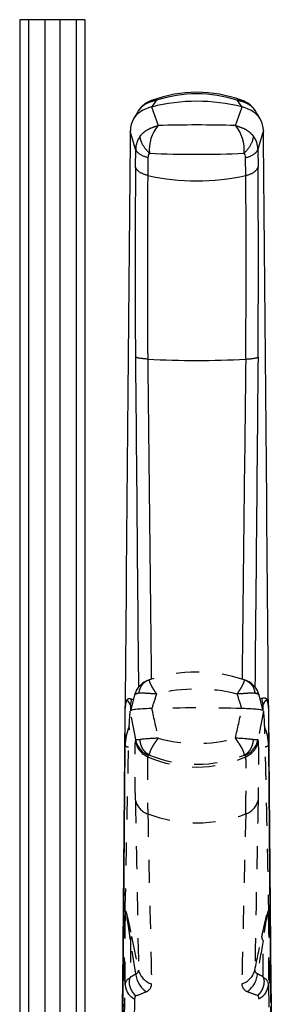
# Model space of a CAD drawing. Extents: x 117 to 632, y 106 to 545.
# Tile 4 of 8: x 140 to 173, y 417 to 545. Entities that reach past the tile are written whole.
import ezdxf

# ---------------------------------------------------------------- set-up
doc = ezdxf.new("R2010")
doc.units = 0
doc.linetypes.add('DASHED', pattern=[6, 3, -3])
doc.layers.get('0').update_dxf_attribs({"linetype": 'CONTINUOUS'})

msp = doc.modelspace()

# ---------------------------------------------------------------- linework, layer by layer
at = {"color": 7, "linetype": 'CONTINUOUS'}
for p, q in [((141.17, 545.25), (140.02, 545.25)), ((140.02, 545.25), (140.02, 379.46)), ((143.29, 545.25), (141.17, 545.25)), ((141.17, 545.25), (141.17, 379.43)), ((145.26, 545.25), (143.29, 545.25)), ((143.29, 545.25), (143.29, 379.42)), ((147.37, 545.25), (145.26, 545.25)), ((145.26, 545.25), (145.26, 379.42)), ((148.52, 545.25), (147.37, 545.25)), ((147.37, 545.25), (147.37, 379.43)), ((148.52, 545.25), (148.52, 379.46)), ((157.25, 533.85), (157.24, 533.85)), ((157.24, 533.85), (158.09, 531.42)), ((168.17, 531.42), (169.04, 533.85)), ((169.04, 533.85), (169.02, 533.85)), ((154.46, 530.77), (154.46, 530.73)), ((154.46, 530.73), (154.46, 530.72)), ((154.46, 530.69), (154.46, 530.72)), ((171.82, 530.72), (171.82, 530.69)), ((155.13, 525.99), (155.16, 528.32)), ((156.76, 527.23), (156.73, 524.91)), ((169.53, 524.9), (169.5, 527.23)), ((171.11, 528.31), (171.13, 525.99)), ((154.62, 456.56), (154.86, 456.47)), ((171.39, 456.56), (171.61, 456.65)), ((153.79, 455.26), (153.79, 455.33)), ((153.79, 450.46), (153.79, 455.26)), ((154.61, 455.56), (154.46, 455.77)), ((154.46, 455.77), (154.46, 455.02)), ((171.78, 455.82), (171.64, 455.63)), ((171.78, 455.13), (171.78, 455.82)), ((172.49, 455.32), (172.48, 450.52)), ((172.49, 455.37), (172.49, 455.33)), ((172.49, 455.33), (172.49, 455.32)), ((153.52, 416.94), (153.79, 450.46)), ((172.48, 450.52), (172.75, 416.93))]:
    msp.add_line(p, q, dxfattribs=at)
at = {"color": 7, "linetype": 'DASHED'}
for p, q in [((155.01, 457.05), (154.46, 455.01)), ((171.81, 455), (171.26, 457.05)), ((157.25, 455.31), (157.24, 455.31)), ((169.04, 455.31), (169.02, 455.31)), ((154.46, 455), (154.46, 455)), ((154.46, 454.99), (154.46, 454.99)), ((155.16, 451.25), (154.46, 454.99)), ((171.82, 454.99), (171.11, 451.24)), ((171.82, 454.99), (171.81, 455)), ((171.82, 454.99), (171.82, 454.99)), ((155.13, 451.02), (155.16, 451.25)), ((171.11, 451.24), (171.13, 451.01)), ((156.76, 449.24), (156.73, 449.02)), ((169.53, 449.01), (169.5, 449.24)), ((153.79, 428.8), (153.79, 428.83)), ((153.79, 419.28), (153.79, 428.8)), ((172.49, 428.83), (172.48, 419.31)), ((172.49, 428.85), (172.49, 428.84)), ((172.49, 428.84), (172.49, 428.83)), ((154.62, 425.54), (155.53, 421.17)), ((155.17, 420.68), (154.46, 425.14)), ((154.46, 425.14), (154.46, 420.27)), ((171.78, 420.31), (171.78, 425.04)), ((153.51, 402.54), (153.79, 419.28)), ((172.48, 419.31), (172.76, 402.54)), ((155.02, 417.39), (154.69, 400.68)), ((171.58, 400.68), (171.25, 417.43))]:
    msp.add_line(p, q, dxfattribs=at)
at = {"color": 7, "linetype": 'CONTINUOUS'}
for centre, radius, start, end in [((163.14, 518.92), 16.85, 69.8505, 110.1675), ((157.57, 533.94), 0.841, 69.0678, 106.3883), ((163.14, 518.55), 17.01, 71.9561, 108.0458), ((168.71, 533.94), 0.841, 73.6121, 111.0344), ((158.4, 531.44), 3.47, 107.9112, 144.7069), ((224.05, 487.39), 81.37, 144.4273, 145.1795), ((163.14, 511.17), 23.43, 75.455, 104.5477), ((94.03, 481.46), 91.48, 34.9385, 35.6078), ((167.88, 531.45), 3.47, 35.2456, 72.091), ((157.54, 530.76), 3.08, 150.2624, 179.7473), ((343.9, 419.93), 219.9, 148.9771, 149.2726), ((158.45, 531.46), 3.5, 145.4275, 149.0093), ((157.67, 531.93), 2.59, 144.884, 149.0345), ((155.8, 533.29), 0.288, 145.6976, 151.9552), ((170.47, 533.28), 0.289, 28.0952, 34.2582), ((167.82, 531.46), 3.5, 30.9916, 34.5468), ((168.61, 531.93), 2.59, 30.9697, 35.0632), ((-14.17, 422.02), 215.87, 30.718, 31.0195), ((168.7, 530.75), 3.12, 359.4072, 29.6435), ((161.68, 528.31), 4.75, 139.0788, 185.9342), ((163.13, 364.41), 167.09, 88.2739, 91.7289), ((164.58, 528.31), 4.75, 354.0738, 40.9427), ((34395.67, 189.25), 34242.92, 179.428692, 179.554793), ((-1131.74, 152.03), 1340.78, 16.29896, 16.40473), ((158.01, 528.31), 2.85, 143.0555, 179.9062), ((168.24, 528.31), 2.86, 0.1302, 36.9082), ((1308.86, 189.19), 1187.22, 163.28298, 163.40274), ((-38712.63, 147.85), 38886.33, 0.45311, 0.564095), ((157.54, 527.3), 0.78, 138.2903, 185.225), ((163.14, 659.27), 131.6, 267.307, 272.6847), ((168.72, 527.3), 0.78, 354.8311, 41.7624), ((2020.04, 513.33), 1864.95, 179.61104, 180.37265), ((-1636.58, 513.91), 1807.75, 359.59702, 0.38265), ((1648.73, 513.12), 1492.05, 179.54726, 180.46766), ((163.14, 553.36), 29.16, 257.311, 282.6637), ((-1274.17, 513.7), 1443.74, 359.49366, 0.44479), ((292162.65, 3133.88), 292019.39, 180.5165521, 180.5250126), ((163.14, 610.37), 109.62, 266.6512, 273.3368), ((293598.86, 3695.29), 293459.51, 180.6236863, 180.6318499), ((501327.83, -5222.73), 501191, 179.3456599, 179.3504382), ((601156.06, -5183.55), 601011.82, 179.45805223, 179.46215869), ((152.65, 456.55), 1.97, 336.8383, 0.376), ((173.66, 456.64), 2.05, 179.6425, 203.4417), ((-25142.38, 660.06), 25297, 359.444772, 359.53614), ((25565.64, 660.91), 25393.99, 180.463879, 180.555041), ((159.98, 450.45), 6.19, 156.2089, 179.9081), ((155.64, 452.61), 1.34, 172.8413, 182.9216), ((166.29, 450.51), 6.19, 0.0899, 23.8574)]:
    msp.add_arc(centre, radius, start, end, dxfattribs=at)
at = {"color": 7, "linetype": 'DASHED'}
for centre, radius, start, end in [((157.44, 457.15), 1.95, 111.7239, 114.8249), ((158.69, 454), 5.34, 109.0405, 111.6862), ((163.14, 441.12), 18.96, 70.9496, 109.0494), ((167.59, 454.01), 5.33, 68.3034, 70.9546), ((168.84, 457.15), 1.95, 65.162, 68.2657), ((157.7, 456.37), 2.77, 112.8904, 165.855), ((163.14, 436.23), 21.63, 75.9044, 104.0944), ((168.58, 456.37), 2.77, 14.1439, 67.0923), ((553.69, 328.01), 416.37, 161.9228, 162.1979), ((-360.71, 284.28), 556.65, 17.8934, 18.099), ((1990.01, 858.37), 1876.57, 192.40283, 192.52384), ((163.15, 231.28), 224.11, 88.4978, 91.5073), ((-1719.33, 878.74), 1935.26, 347.24414, 347.36171), ((157.85, 451.76), 2.75, 190.7652, 246.5972), ((159.21, 419.48), 31.98, 92.0116, 96.2564), ((163.14, 469.98), 19.22, 254.7811, 285.174), ((166.98, 419.88), 31.58, 83.5425, 87.8462), ((168.41, 451.76), 2.75, 293.3546, 349.0479), ((157.83, 451.53), 2.75, 190.7686, 246.4767), ((168.44, 451.53), 2.75, 293.4784, 349.051), ((163.14, 463.74), 16.06, 246.4854, 293.4671), ((163.14, 464.75), 16.71, 248.2942, 291.6552), ((69024.1, 1703.42), 68880.5, 181.0482161, 181.0666558), ((157.53, 443.9), 2.47, 193.168, 251.1203), ((168.72, 443.89), 2.47, 288.7871, 346.6331), ((159567.2, -2615.66), 159425.42, 178.9005669, 178.9085245), ((163.14, 458.48), 18.09, 249.273, 290.652), ((68649.97, 1952.69), 68509.9, 181.2638807, 181.282447), ((136136.63, -2704.6), 136003.51, 178.6744643, 178.6838064), ((153.97, 425.57), 0.656, 319.2132, 358.0342), ((-5644.82, 1654.88), 5944.94, 348.022915, 348.065124), ((2628.56, 19.18), 2490.08, 170.61933, 170.72049), ((172.29, 425.49), 0.684, 182.1122, 221.2663), ((148.12, 432.06), 13.39, 298.263, 301.778), ((155.04, 421.15), 0.492, 285.5349, 2.4476), ((158.28, 420.91), 3.11, 184.3688, 235.677), ((157.96, 421.74), 2.49, 193.2857, 252.947), ((168.28, 421.76), 2.49, 286.8985, 346.506), ((167.95, 420.94), 3.12, 304.5967, 355.7247), ((171.17, 421.16), 0.471, 177.5398, 256.8288), ((177.78, 432.02), 13.15, 239.317, 242.8569), ((154.71, 419.24), 0.921, 110.8358, 177.2111), ((155.96, 419.35), 2.17, 181.8693, 244.4257), ((161.88, 416.56), 8.29, 153.4457, 154.7422), ((156.16, 419.35), 1.07, 290.0048, 0.8495), ((170.07, 419.37), 1.06, 179.527, 251.2792), ((170.31, 419.38), 2.17, 295.5717, 358.1306), ((164.33, 416.48), 8.38, 25.9161, 27.2014), ((171.55, 419.26), 0.932, 3.0487, 70.5059), ((155.73, 417.4), 0.709, 143.5542, 180.6446), ((151.13, 430.44), 13.25, 287.7193, 294.0339), ((174.82, 430.34), 13.01, 246.9555, 253.3888), ((170.55, 417.44), 0.703, 359.2511, 38.2014)]:
    msp.add_arc(centre, radius, start, end, dxfattribs=at)
at = {"color": 7, "linetype": 'CONTINUOUS'}
for points in [[(157.24, 533.85), (156.1, 533.55), (155.31, 533.04), (154.87, 532.29)], [(171.41, 532.29), (170.97, 533.03), (170.17, 533.54), (169.04, 533.85)]]:
    msp.add_open_spline(points, degree=3, dxfattribs=at)
for points, knots in [([(157.87, 534.72), (157.47, 534.64), (156.58, 534.34), (155.8, 533.78), (155.55, 533.42)], [0, 0, 0, 0.2778436, 0.6683585, 0.9999995, 0.9999995, 0.9999995]), ([(170.72, 533.42), (170.36, 533.93), (169.4, 534.45), (168.7, 534.66), (168.4, 534.72)], [0, 0, 0, 0.4785369, 0.7934868, 0.9999989, 0.9999989, 0.9999989]), ([(155.73, 530.03), (155.99, 530.37), (156.66, 530.88), (157.53, 531.29), (158.09, 531.42)], [0, 0, 0, 0.334689, 0.6053639, 0.9999871, 0.9999871, 0.9999871]), ([(168.17, 531.42), (168.73, 531.29), (169.6, 530.88), (170.27, 530.37), (170.53, 530.02)], [0, 0, 0, 0.39485, 0.665408, 1, 1, 1]), ([(153.79, 455.33), (153.79, 455.49), (153.82, 455.89), (153.9, 456.24), (154.03, 456.49), (154.22, 456.62), (154.47, 456.62), (154.62, 456.56)], [0, 0, 0, 0.059186, 0.165519, 0.284765, 0.46167, 0.691794, 1, 1, 1]), ([(171.61, 456.64), (171.8, 456.73), (172.08, 456.69), (172.22, 456.58), (172.32, 456.44), (172.42, 456.15), (172.48, 455.63), (172.49, 455.37)], [0.0000084, 0.0000084, 0.0000084, 0.3704189, 0.5481716, 0.6584942, 0.7617967, 0.9037534, 0.9940757, 0.9940757, 0.9940757]), ([(172.49, 455.37), (172.48, 455.62), (172.42, 456.11), (172.32, 456.31), (172.23, 456.37), (172.11, 456.35), (171.97, 456.19), (171.84, 455.95), (171.78, 455.82)], [0.0062056, 0.0062056, 0.0062056, 0.0977458, 0.238862, 0.3412764, 0.4509361, 0.6283534, 0.8361329, 1, 1, 1]), ([(154.46, 455.77), (154.37, 456.01), (154.17, 456.27), (154.02, 456.31), (153.92, 456.18), (153.84, 455.98), (153.79, 455.57), (153.79, 455.33)], [0, 0, 0, 0.309317, 0.53911, 0.714913, 0.792154, 0.907952, 1, 1, 1])]:
    msp.add_open_spline(points, degree=2, knots=knots, dxfattribs=at)
for points, weights in [([(156.96, 527.82), (155.82, 528.85), (155.73, 530.03)], [1, 0.873269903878, 1]), ([(169.3, 527.82), (170.44, 528.85), (170.53, 530.02)], [1, 0.873612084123, 1]), ([(156.76, 527.23), (155.43, 527.55), (155.16, 528.32)], [1, 0.883632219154, 1]), ([(169.5, 527.23), (170.83, 527.55), (171.11, 528.31)], [1, 0.884197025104, 1]), ([(156.73, 524.91), (155.4, 525.23), (155.13, 525.99)], [1, 0.884142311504, 1]), ([(169.53, 524.9), (170.86, 525.22), (171.13, 525.99)], [1, 0.884683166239, 1]), ([(156.73, 500.94), (155.38, 501.01), (155.13, 501.2)], [1, 0.8811866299, 1]), ([(169.52, 500.94), (170.87, 501), (171.13, 501.2)], [1, 0.881552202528, 1]), ([(154.23, 450.25), (153.79, 450.35), (153.79, 450.46)], [0.936128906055, 0.924117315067, 0.999999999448]), ([(172.04, 450.32), (172.48, 450.41), (172.48, 450.52)], [0.936165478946, 0.923978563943, 1])]:
    msp.add_rational_spline(points, weights, degree=2, dxfattribs=at)
at = {"color": 7, "linetype": 'DASHED'}
for points, degree, knots in [([(156.95, 459.05), (156.91, 459.03), (156.95, 458.79), (157.13, 458.39), (157.44, 457.86), (157.75, 457.38), (157.83, 457.28), (157.86, 457.25), (157.87, 457.21)], 2, [0.0639336, 0.0639336, 0.0639336, 0.2732891, 0.4934671, 0.6643549, 0.9161549, 0.9754312, 0.983214, 0.9999995, 0.9999995, 0.9999995]), ([(168.4, 457.21), (168.59, 457.48), (168.9, 457.97), (169.14, 458.39), (169.32, 458.79), (169.37, 459.03), (169.33, 459.05)], 2, [0, 0, 0, 0.1695016, 0.3358469, 0.5065582, 0.7266451, 0.9374585, 0.9374585, 0.9374585]), ([(155.55, 457.3), (155.3, 457.26), (155.03, 457.12), (155.01, 457.05)], 2, [0, 0, 0, 0.1331582, 0.2787675, 0.2787675, 0.2787675]), ([(157.87, 457.21), (157.83, 457.21), (157.21, 457.25), (156.41, 457.3), (155.8, 457.33), (155.55, 457.3)], 2, [0, 0, 0, 0.0292968, 0.4332511, 0.6683585, 0.9999995, 0.9999995, 0.9999995]), ([(170.72, 457.3), (170.47, 457.33), (169.77, 457.3), (168.9, 457.23), (168.4, 457.21)], 2, [0, 0, 0, 0.3315729, 0.6476911, 0.9999989, 0.9999989, 0.9999989]), ([(171.26, 457.05), (171.24, 457.12), (170.98, 457.26), (170.72, 457.3)], 2, [0.0116919, 0.0116919, 0.0116919, 0.1565657, 0.2893486, 0.2893486, 0.2893486]), ([(157.24, 455.31), (157.22, 455.31), (155.45, 455.25), (154.51, 455.18), (154.46, 455.01)], 3, [0.0000173, 0.0000173, 0.0000173, 0.0000173, 0.0106081, 0.98487, 0.98487, 0.98487, 0.98487]), ([(153.79, 428.83), (153.79, 429.04), (153.8, 429.24), (153.95, 436.75), (154.15, 446.37), (154.26, 451.71), (154.33, 453.74), (154.42, 454.62), (154.44, 454.8), (154.46, 454.99)], 3, [0, 0, 0, 0, 0.049224, 0.049224, 1.799561, 1.799561, 4.53161, 4.53161, 5.235456, 5.235456, 5.235456, 5.235456]), ([(171.82, 454.99), (171.83, 454.8), (171.85, 454.62), (171.92, 453.94), (171.97, 452.79), (172.05, 449.76), (172.07, 448.79), (172.2, 442.78), (172.38, 433.92), (172.48, 429.28), (172.48, 429.06), (172.49, 428.85)], 3, [0, 0, 0, 0, 0.703837, 0.703837, 2.638717, 2.638717, 3.971982, 3.971982, 7.700936, 7.700936, 7.88052, 7.88052, 7.88052, 7.88052]), ([(155.16, 451.25), (155.16, 451.26), (155.26, 451.26), (155.53, 451.26), (155.73, 451.27)], 2, [0.0000002, 0.0000002, 0.0000002, 0.0814951, 0.2052253, 0.3056352, 0.3056352, 0.3056352]), ([(158.09, 451.44), (157.91, 451.21), (157.58, 450.74), (157.3, 450.28), (157.08, 449.86), (156.93, 449.46), (156.93, 449.26), (156.96, 449.23)], 2, [0, 0, 0, 0.1479265, 0.308178, 0.4703852, 0.6402902, 0.8675332, 0.999998, 0.999998, 0.999998]), ([(169.3, 449.22), (169.33, 449.26), (169.33, 449.46), (169.18, 449.86), (168.96, 450.27), (168.67, 450.73), (168.34, 451.2), (168.17, 451.44)], 2, [0, 0, 0, 0.1325785, 0.3596974, 0.5294618, 0.6915414, 0.8516935, 0.9999999, 0.9999999, 0.9999999]), ([(170.53, 451.26), (170.73, 451.25), (171, 451.25), (171.1, 451.25), (171.11, 451.24)], 2, [0, 0, 0, 0.1004612, 0.2238769, 0.3051927, 0.3051927, 0.3051927]), ([(155.13, 443.34), (155.1, 444.75), (155.08, 447.84), (155.09, 450.35), (155.12, 450.96), (155.13, 451.02)], 2, [0, 0, 0, 0.218129, 0.574926, 0.940758, 1, 1, 1]), ([(171.13, 451.01), (171.14, 450.94), (171.18, 450.12), (171.17, 447.03), (171.15, 444.73), (171.13, 443.32)], 2, [0, 0, 0, 0.059926, 0.572843, 0.782699, 1, 1, 1]), ([(156.73, 449.02), (156.72, 448.96), (156.69, 448.36), (156.68, 445.92), (156.71, 442.93), (156.73, 441.56)], 2, [0, 0, 0, 0.058983, 0.42506, 0.782072, 1, 1, 1]), ([(156.96, 449.23), (156.85, 449.26), (156.76, 449.26), (156.76, 449.24)], 2, [0, 0, 0, 0.0843214, 0.1802998, 0.1802998, 0.1802998]), ([(169.5, 449.24), (169.5, 449.26), (169.41, 449.25), (169.3, 449.22)], 2, [0.0000034, 0.0000034, 0.0000034, 0.0956935, 0.1799203, 0.1799203, 0.1799203]), ([(169.52, 441.55), (169.53, 441.93), (169.56, 444.49), (169.58, 448.14), (169.54, 448.95), (169.53, 449.01)], 2, [0, 0, 0, 0.060544, 0.427081, 0.940353, 1, 1, 1]), ([(153.79, 428.8), (153.75, 426.95), (153.71, 424.95), (153.64, 421.86), (153.62, 420.53), (153.53, 416.82), (153.46, 415.16), (153.36, 414.15), (153.32, 413.79), (153.29, 413.44)], 3, [0, 0, 0, 0, 0.907986, 0.907986, 1.572747, 1.572747, 3.190328, 3.190328, 4.058003, 4.058003, 4.058003, 4.058003]), ([(153.79, 428.83), (153.79, 428.93), (153.83, 428.91), (153.9, 428.73), (154.03, 428.26), (154.22, 427.44), (154.47, 426.26), (154.62, 425.54)], 2, [0, 0, 0, 0.090663, 0.165519, 0.284765, 0.46167, 0.691794, 1, 1, 1]), ([(154.46, 425.14), (154.39, 425.74), (154.22, 426.94), (154.05, 427.93), (153.95, 428.44), (153.89, 428.7), (153.83, 428.87), (153.79, 428.92), (153.79, 428.83)], 2, [0, 0, 0, 0.239019, 0.488605, 0.67417, 0.753807, 0.833224, 0.907952, 1, 1, 1]), ([(171.61, 425.46), (171.8, 426.36), (172.08, 427.59), (172.25, 428.31), (172.36, 428.71), (172.43, 428.91), (172.48, 428.97), (172.49, 428.85)], 2, [0.0000084, 0.0000084, 0.0000084, 0.3704189, 0.5481716, 0.7178066, 0.7957189, 0.8865001, 0.9940757, 0.9940757, 0.9940757]), ([(172.49, 428.85), (172.48, 428.97), (172.4, 428.8), (172.32, 428.46), (172.23, 428.03), (172.11, 427.38), (171.9, 426.02), (171.78, 425.04)], 2, [0.0071654, 0.0071654, 0.0071654, 0.1336748, 0.238862, 0.3412764, 0.4509361, 0.6283534, 1, 1, 1]), ([(172.98, 413.44), (172.95, 413.8), (172.91, 414.15), (172.8, 415.31), (172.72, 417.57), (172.59, 423.84), (172.54, 426.34), (172.49, 428.83)], 3, [0, 0, 0, 0, 0.867635, 0.867635, 2.854872, 2.854872, 4.223729, 4.223729, 4.223729, 4.223729]), ([(154.38, 420.1), (154.33, 419.98), (154.27, 419.49), (154.45, 418.73), (154.89, 418.06), (155.16, 417.82)], 2, [0, 0, 0, 0.126094, 0.3880999, 0.7209664, 0.9999947, 0.9999947, 0.9999947]), ([(171.1, 417.87), (171.37, 418.11), (171.8, 418.77), (171.97, 419.54), (171.92, 420.02), (171.86, 420.14)], 2, [0, 0, 0, 0.278027, 0.611193, 0.873582, 1, 1, 1])]:
    msp.add_open_spline(points, degree=degree, knots=knots, dxfattribs=at)
for points, degree in [([(156.62, 458.92), (155.73, 458.51), (155.55, 457.3)], 2), ([(169.65, 458.92), (170.55, 458.5), (170.72, 457.3)], 2), ([(171.81, 455), (171.77, 455.18), (170.81, 455.25), (169.04, 455.31)], 3)]:
    msp.add_open_spline(points, degree=degree, dxfattribs=at)
for points, weights in [([(156.96, 449.23), (155.82, 449.78), (155.73, 451.27)], [1, 0.873269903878, 1]), ([(169.3, 449.22), (170.44, 449.77), (170.53, 451.26)], [1, 0.873612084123, 1])]:
    msp.add_rational_spline(points, weights, degree=2, dxfattribs=at)

doc.saveas('drawing.dxf')
